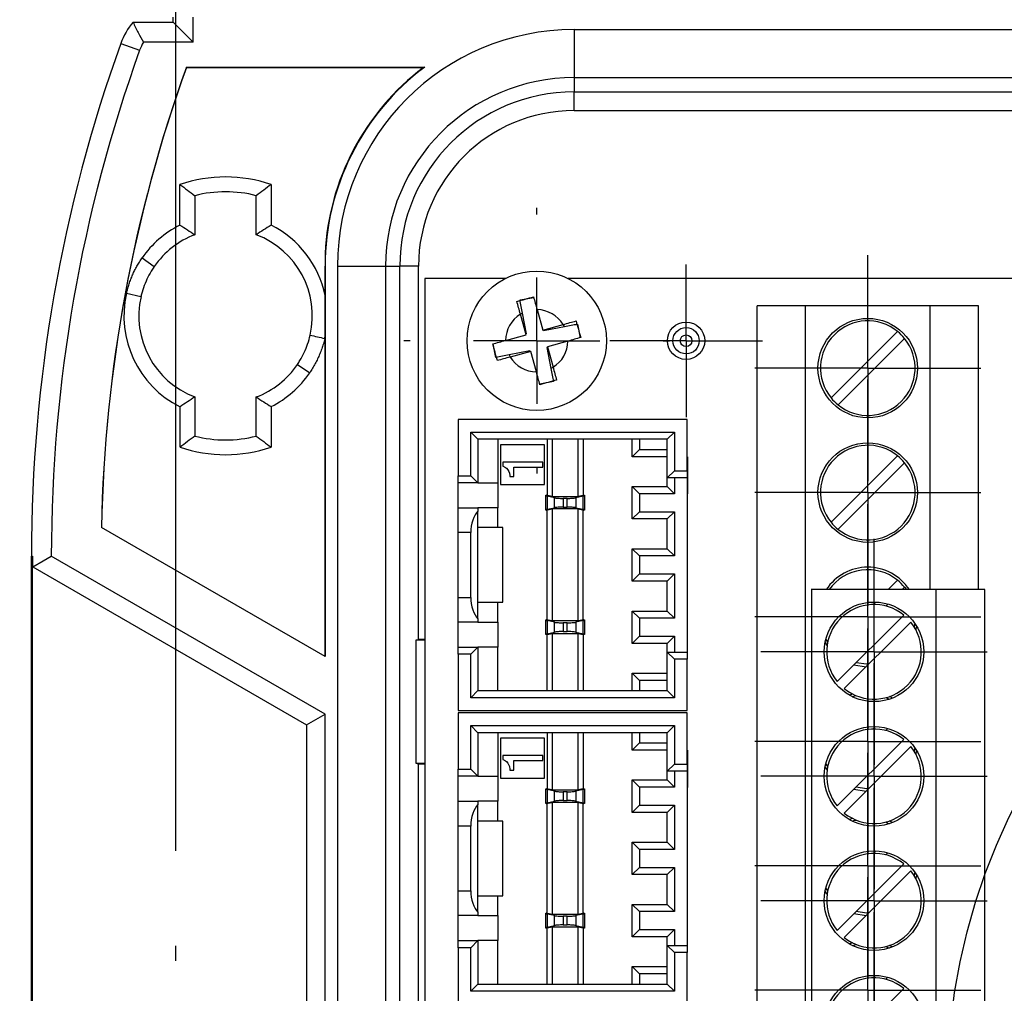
# Model space of a CAD drawing. Header units: millimetres. Extents: x 19 to 819, y 19 to 629.
# Tile 7 of 18: x 123 to 162, y 334 to 373. Entities that reach past the tile are written whole.
import ezdxf

# ---------------------------------------------------------------- set-up
doc = ezdxf.new("R2010")
doc.units = ezdxf.units.MM
doc.header["$LTSCALE"] = 3
doc.linetypes.add('SLD-Center', pattern=[19.05, 15.24, -1.27, 1.27, -1.27])
doc.linetypes.add('SLD-Solid', pattern=[0])
doc.layers.add('CENTER', color=40, linetype='SLD-Center')
doc.layers.add('DIMENSIONS', color=140, linetype='SLD-Solid', lineweight=25)
doc.styles.add('SLDTEXTSTYLE0', font='TXT', dxfattribs={"width": 0.7})
doc.dimstyles.new('SLDDIMSTYLE2', dxfattribs={"dimtxt": 6.474023, "dimasz": 9.906, "dimexe": 0, "dimexo": 0.0625, "dimgap": 1.618506, "dimtad": 0, "dimtih": 1, "dimtoh": 1, "dimdec": 1, "dimrnd": 1e-09, "dimzin": 4, "dimdsep": 46, "dimtxsty": 'SLDTEXTSTYLE0', "dimsah": 1, "dimcen": 0.09, "dimadec": 0, "dimazin": 1, "dimtfac": 1, "dimtdec": 1, "dimtofl": 0, "dimtmove": 0, "dimatfit": 3, "dimfxl": 0, "dimfrac": 2, "dimtolj": 1, "dimtzin": 12, "dimarcsym": 0})
doc.dimstyles.new('SLDDIMSTYLE5', dxfattribs={"dimtxt": 6.474023, "dimasz": 9.906, "dimexe": 0, "dimexo": 0.0625, "dimgap": 1.618506, "dimtad": 0, "dimtih": 1, "dimtoh": 1, "dimdec": 1, "dimrnd": 1e-09, "dimzin": 12, "dimdsep": 46, "dimtxsty": 'SLDTEXTSTYLE0', "dimsah": 1, "dimcen": 0.09, "dimadec": 0, "dimazin": 3, "dimtfac": 1, "dimtdec": 1, "dimtmove": 0, "dimatfit": 0, "dimfxl": 0, "dimfrac": 2, "dimtolj": 1, "dimtzin": 12, "dimarcsym": 0})

# ---------------------------------------------------------------- blocks, each defined once
blk = doc.blocks.new('_D_4')
at = {"layer": 'DIMENSIONS'}
for p, q in [((129.179, 339.989), (129.179, 604.514)), ((227.179, 339.989), (227.179, 604.514)), ((129.179, 594.989), (166.791, 594.989)), ((175.563, 594.989), (173.389, 594.989)), ((173.389, 594.989), (173.389, 584.7)), ((194.801, 594.989), (196.975, 594.989)), ((196.975, 594.989), (196.975, 584.7)), ((227.179, 594.989), (203.573, 594.989)), ((173.389, 584.7), (175.563, 584.7)), ((196.975, 584.7), (194.801, 584.7))]:
    blk.add_line(p, q, dxfattribs=at)
for points in [[(129.179, 594.989), (139.085, 593.465), (139.085, 596.513)], [(227.179, 594.989), (217.273, 596.513), (217.273, 593.465)]]:
    blk.add_solid(points, dxfattribs=at)
at = {"layer": 'DIMENSIONS', "char_height": 6.35, "attachment_point": 1, "style": 'SLDTEXTSTYLE0'}
for s, insert in [('98.0', (175.563, 604.624)), ('3.86', (175.563, 592.886))]:
    blk.add_mtext(s, dxfattribs=dict(at, insert=insert))
blk = doc.blocks.new('_D_7')
at = {"layer": 'DIMENSIONS'}
for p, q in [((167.502, 320.662), (167.502, 578.987)), ((202.857, 320.662), (202.857, 578.987)), ((167.502, 569.462), (148.452, 569.462)), ((175.563, 569.462), (173.389, 569.462)), ((173.389, 569.462), (173.389, 559.173)), ((194.801, 569.462), (196.975, 569.462)), ((196.975, 569.462), (196.975, 559.173)), ((202.857, 569.462), (221.907, 569.462)), ((173.389, 559.173), (175.563, 559.173)), ((196.975, 559.173), (194.801, 559.173))]:
    blk.add_line(p, q, dxfattribs=at)
for points in [[(167.502, 569.462), (157.596, 570.986), (157.596, 567.938)], [(202.857, 569.462), (212.763, 567.938), (212.763, 570.986)]]:
    blk.add_solid(points, dxfattribs=at)
at = {"layer": 'DIMENSIONS', "char_height": 6.35, "attachment_point": 1, "style": 'SLDTEXTSTYLE0'}
for s, insert in [('35.4', (175.563, 579.097)), ('1.39', (175.563, 567.358))]:
    blk.add_mtext(s, dxfattribs=dict(at, insert=insert))
blk = doc.blocks.new('_D_9')
at = {"layer": 'DIMENSIONS'}
for p, q in [((174.369, 416.489), (73.967, 416.489)), ((83.492, 416.489), (83.492, 386.984)), ((73.873, 375.245), (71.699, 375.245)), ((71.699, 375.245), (71.699, 364.956)), ((93.112, 375.245), (95.286, 375.245)), ((95.286, 375.245), (95.286, 364.956)), ((71.699, 364.956), (73.873, 364.956)), ((95.286, 364.956), (93.112, 364.956)), ((83.492, 330.489), (83.492, 363.506)), ((174.369, 330.489), (73.967, 330.489))]:
    blk.add_line(p, q, dxfattribs=at)
for points in [[(83.492, 416.489), (81.968, 406.583), (85.016, 406.583)], [(83.492, 330.489), (85.016, 340.395), (81.968, 340.395)]]:
    blk.add_solid(points, dxfattribs=at)
at = {"layer": 'DIMENSIONS', "char_height": 6.35, "attachment_point": 1, "style": 'SLDTEXTSTYLE0'}
for s, insert in [('86.0', (73.873, 384.88)), ('3.39', (73.873, 373.141))]:
    blk.add_mtext(s, dxfattribs=dict(at, insert=insert))
blk = doc.blocks.new('SW_CENTERMARKSYMBOL_0')
at = {"layer": 'CENTER', "color": 0}
for p, q in [((0, 5.08), (0, 5.34)), ((0, 0), (0, 2.54)), ((-5.08, 0), (-5.34, 0)), ((0, 0), (-2.54, 0)), ((0, 0), (0, -2.54)), ((0, 0), (2.54, 0)), ((5.08, 0), (5.34, 0)), ((0, -5.08), (0, -5.34))]:
    blk.add_line(p, q, dxfattribs=at)
blk = doc.blocks.new('SW_CENTERMARKSYMBOL_5')
at = {"layer": 'CENTER', "color": 0}
for p, q in [((0, 2.54), (0, 4.54)), ((0, 0), (0, 2.54)), ((-2.54, 0), (-4.54, 0)), ((0, 0), (-2.54, 0)), ((0, 0), (0, -2.54)), ((0, 0), (2.54, 0)), ((2.54, 0), (4.54, 0)), ((0, -2.54), (0, -4.54))]:
    blk.add_line(p, q, dxfattribs=at)
blk = doc.blocks.new('SW_CENTERMARKSYMBOL_6')
at = {"layer": 'CENTER', "color": 0}
for p, q in [((0, 2.54), (0, 4.54)), ((0, 0), (0, 2.54)), ((-2.54, 0), (-4.54, 0)), ((0, 0), (-2.54, 0)), ((0, 0), (0, -2.54)), ((0, 0), (2.54, 0)), ((2.54, 0), (4.54, 0)), ((0, -2.54), (0, -4.54))]:
    blk.add_line(p, q, dxfattribs=at)
blk = doc.blocks.new('SW_CENTERMARKSYMBOL_7')
at = {"layer": 'CENTER', "color": 0}
for p, q in [((0, 2.54), (0, 4.54)), ((0, 0), (0, 2.54)), ((-2.54, 0), (-4.54, 0)), ((0, 0), (-2.54, 0)), ((0, 0), (0, -2.54)), ((0, 0), (2.54, 0)), ((2.54, 0), (4.54, 0)), ((0, -2.54), (0, -4.54))]:
    blk.add_line(p, q, dxfattribs=at)
blk = doc.blocks.new('SW_CENTERMARKSYMBOL_8')
at = {"layer": 'CENTER', "color": 0}
for p, q in [((0, 2.54), (0, 4.54)), ((0, 0), (0, 2.54)), ((-2.54, 0), (-4.54, 0)), ((0, 0), (-2.54, 0)), ((0, 0), (0, -2.54)), ((0, 0), (2.54, 0)), ((2.54, 0), (4.54, 0)), ((0, -2.54), (0, -4.54))]:
    blk.add_line(p, q, dxfattribs=at)
blk = doc.blocks.new('SW_CENTERMARKSYMBOL_14')
at = {"layer": 'CENTER', "color": 0}
for p, q in [((0, 5.08), (0, 5.69)), ((0, 0), (0, 2.54)), ((-5.08, 0), (-5.69, 0)), ((0, 0), (-2.54, 0)), ((0, 0), (0, -2.54)), ((0, 0), (2.54, 0)), ((5.08, 0), (5.69, 0)), ((0, -5.08), (0, -5.69))]:
    blk.add_line(p, q, dxfattribs=at)
blk = doc.blocks.new('SW_CENTERMARKSYMBOL_17')
at = {"layer": 'CENTER', "color": 0}
for p, q in [((0, 2.54), (0, 3.069)), ((0, 0), (0, 2.54)), ((-2.54, 0), (-3.069, 0)), ((0, 0), (-2.54, 0)), ((0, 0), (0, -2.54)), ((0, 0), (2.54, 0)), ((2.54, 0), (3.069, 0)), ((0, -2.54), (0, -3.069))]:
    blk.add_line(p, q, dxfattribs=at)
blk = doc.blocks.new('SW_CENTERMARKSYMBOL_29')
at = {"layer": 'CENTER', "color": 0}
for p, q in [((0, 2.54), (0, 4.54)), ((0, 0), (0, 2.54)), ((-2.54, 0), (-4.54, 0)), ((0, 0), (-2.54, 0)), ((0, 0), (0, -2.54)), ((0, 0), (2.54, 0)), ((2.54, 0), (4.54, 0)), ((0, -2.54), (0, -4.54))]:
    blk.add_line(p, q, dxfattribs=at)
blk = doc.blocks.new('SW_CENTERMARKSYMBOL_30')
at = {"layer": 'CENTER', "color": 0}
for p, q in [((0, 2.54), (0, 4.54)), ((0, 0), (0, 2.54)), ((-2.54, 0), (-4.54, 0)), ((0, 0), (-2.54, 0)), ((0, 0), (0, -2.54)), ((0, 0), (2.54, 0)), ((2.54, 0), (4.54, 0)), ((0, -2.54), (0, -4.54))]:
    blk.add_line(p, q, dxfattribs=at)
blk = doc.blocks.new('SW_CENTERMARKSYMBOL_31')
at = {"layer": 'CENTER', "color": 0}
for p, q in [((0, 2.54), (0, 4.54)), ((0, 0), (0, 2.54)), ((-2.54, 0), (-4.54, 0)), ((0, 0), (-2.54, 0)), ((0, 0), (0, -2.54)), ((0, 0), (2.54, 0)), ((2.54, 0), (4.54, 0)), ((0, -2.54), (0, -4.54))]:
    blk.add_line(p, q, dxfattribs=at)
blk = doc.blocks.new('SW_CENTERMARKSYMBOL_32')
at = {"layer": 'CENTER', "color": 0}
for p, q in [((0, 2.54), (0, 4.54)), ((0, 0), (0, 2.54)), ((-2.54, 0), (-4.54, 0)), ((0, 0), (-2.54, 0)), ((0, 0), (0, -2.54)), ((0, 0), (2.54, 0)), ((2.54, 0), (4.54, 0)), ((0, -2.54), (0, -4.54))]:
    blk.add_line(p, q, dxfattribs=at)
blk = doc.blocks.new('SW_CENTERMARKSYMBOL_33')
at = {"layer": 'CENTER', "color": 0}
for p, q in [((0, 2.54), (0, 4.54)), ((0, 0), (0, 2.54)), ((-2.54, 0), (-4.54, 0)), ((0, 0), (-2.54, 0)), ((0, 0), (0, -2.54)), ((0, 0), (2.54, 0)), ((2.54, 0), (4.54, 0)), ((0, -2.54), (0, -4.54))]:
    blk.add_line(p, q, dxfattribs=at)
blk = doc.blocks.new('SW_CENTERMARKSYMBOL_34')
at = {"layer": 'CENTER', "color": 0}
for p, q in [((0, 2.54), (0, 4.54)), ((0, 0), (0, 2.54)), ((-2.54, 0), (-4.54, 0)), ((0, 0), (-2.54, 0)), ((0, 0), (0, -2.54)), ((0, 0), (2.54, 0)), ((2.54, 0), (4.54, 0)), ((0, -2.54), (0, -4.54))]:
    blk.add_line(p, q, dxfattribs=at)

msp = doc.modelspace()

# ---------------------------------------------------------------- linework, layer by layer
for p, q in [((129.076, 373.292), (129.076, 373.489)), ((129.879, 372.489), (129.879, 373.489)), ((127.463, 373.292), (129.076, 373.292)), ((129.076, 373.292), (129.879, 372.489)), ((145.179, 372.994), (211.179, 372.994)), ((145.179, 372.994), (145.179, 371.063)), ((126.972, 372.439), (127.727, 372.167)), ((129.879, 372.489), (127.877, 372.489)), ((129.607, 371.472), (129.609, 371.489)), ((129.607, 371.472), (139.127, 371.472)), ((129.609, 371.489), (139.179, 371.489)), ((145.179, 371.063), (211.179, 371.063)), ((145.179, 371.063), (145.179, 370.489)), ((145.179, 370.489), (211.179, 370.489)), ((145.179, 369.739), (145.179, 370.489)), ((145.179, 369.739), (211.179, 369.739)), ((129.347, 365.138), (129.347, 366.763)), ((133.012, 366.763), (133.012, 365.135)), ((129.944, 366.319), (129.944, 364.748)), ((132.414, 364.751), (132.414, 366.319)), ((132.414, 364.748), (132.414, 364.751)), ((135.175, 364.001), (135.175, 362.314)), ((127.825, 363.817), (128.316, 363.477)), ((135.179, 347.799), (135.179, 363.489)), ((135.674, 363.489), (137.606, 363.489)), ((135.674, 363.489), (135.674, 297.489)), ((137.606, 363.489), (138.179, 363.489)), ((137.606, 363.489), (137.606, 297.489)), ((138.179, 297.489), (138.179, 363.489)), ((138.93, 363.489), (138.179, 363.489)), ((138.93, 348.489), (138.93, 363.489)), ((142.418, 362.989), (139.179, 362.989)), ((139.179, 362.989), (139.179, 297.989)), ((164.179, 362.989), (144.94, 362.989)), ((127.199, 362.398), (127.781, 362.265)), ((143.008, 362.127), (143.557, 362.234)), ((143.252, 360.732), (143.025, 361.554)), ((143.11, 361.602), (143.029, 361.557)), ((143.272, 360.764), (143.11, 361.602)), ((143.694, 361.739), (143.921, 360.916)), ((152.529, 321.249), (152.529, 361.889)), ((154.479, 361.889), (152.529, 361.889)), ((154.479, 321.249), (154.479, 361.889)), ((159.479, 361.889), (154.479, 361.889)), ((159.479, 350.489), (159.479, 361.889)), ((161.429, 361.889), (159.479, 361.889)), ((161.429, 350.489), (161.429, 361.889)), ((145.317, 361.161), (145.424, 360.611)), ((143.245, 360.759), (143.272, 360.764)), ((143.921, 360.916), (144.744, 361.144)), ((143.949, 360.924), (143.954, 360.896)), ((143.954, 360.896), (144.792, 361.059)), ((144.792, 361.059), (144.747, 361.139)), ((158.174, 360.867), (155.502, 358.195)), ((135.175, 360.664), (135.175, 360.581)), ((135.175, 360.581), (135.175, 347.806)), ((142.041, 359.818), (141.934, 360.368)), ((142.429, 360.504), (143.252, 360.732)), ((144.929, 360.474), (144.106, 360.247)), ((155.785, 357.912), (158.457, 360.584)), ((143.405, 360.082), (142.567, 359.92)), ((143.437, 360.062), (142.614, 359.835)), ((143.41, 360.055), (143.405, 360.082)), ((143.664, 359.239), (143.437, 360.062)), ((144.114, 360.22), (144.086, 360.215)), ((144.086, 360.215), (144.249, 359.377)), ((144.106, 360.247), (144.334, 359.424)), ((142.567, 359.92), (142.611, 359.839)), ((134.066, 359.537), (134.558, 359.203)), ((144.249, 359.377), (144.329, 359.422)), ((144.351, 358.851), (143.801, 358.745)), ((129.941, 358.231), (129.944, 358.23)), ((129.944, 358.23), (129.944, 356.66)), ((132.414, 356.66), (132.414, 358.23)), ((129.349, 356.218), (129.349, 357.84)), ((133.009, 357.843), (133.009, 356.218)), ((149.719, 357.329), (140.519, 357.329)), ((140.519, 357.329), (140.519, 355.068)), ((149.719, 355.268), (149.719, 357.329)), ((141.031, 356.818), (149.208, 356.818)), ((141.031, 356.818), (141.319, 356.529)), ((141.031, 355.068), (141.031, 356.818)), ((149.208, 356.818), (148.919, 356.529)), ((149.208, 356.818), (149.208, 355.268)), ((148.919, 356.529), (141.319, 356.529)), ((141.319, 356.529), (141.319, 354.779)), ((142.119, 356.529), (142.119, 354.779)), ((144.094, 356.529), (144.094, 354.279)), ((144.296, 356.529), (144.296, 354.229)), ((145.342, 354.229), (145.342, 356.529)), ((145.544, 356.529), (145.544, 354.273)), ((147.519, 355.829), (147.519, 356.529)), ((147.808, 356.529), (147.808, 356.118)), ((148.919, 354.979), (148.919, 356.529)), ((143.994, 356.309), (142.219, 356.309)), ((142.219, 356.309), (142.219, 354.709)), ((143.994, 354.709), (143.994, 356.309)), ((147.519, 355.829), (147.808, 356.118)), ((147.808, 356.118), (148.919, 356.118)), ((142.319, 355.609), (142.319, 355.449)), ((143.919, 355.609), (142.319, 355.609)), ((143.919, 355.409), (143.919, 355.609)), ((148.919, 355.829), (147.519, 355.829)), ((149.719, 355.829), (149.739, 355.829)), ((149.739, 355.811), (149.719, 355.811)), ((149.739, 355.829), (149.739, 355.811)), ((149.739, 355.811), (149.739, 355.53)), ((158.174, 355.867), (155.502, 353.195)), ((142.319, 355.449), (142.379, 355.429)), ((142.379, 355.429), (142.459, 355.369)), ((142.459, 355.369), (142.519, 355.309)), ((142.519, 355.309), (142.559, 355.229)), ((142.559, 355.229), (142.579, 355.169)), ((142.759, 355.409), (143.919, 355.409)), ((142.759, 355.029), (142.759, 355.409)), ((149.208, 355.268), (148.919, 354.979)), ((149.208, 355.268), (149.719, 355.268)), ((149.719, 355.53), (149.739, 355.53)), ((149.739, 355.485), (149.719, 355.485)), ((149.719, 355.406), (149.739, 355.406)), ((149.719, 355.342), (149.739, 355.342)), ((149.739, 355.324), (149.719, 355.324)), ((149.719, 355.268), (149.719, 354.979)), ((149.739, 355.53), (149.739, 355.485)), ((149.739, 355.485), (149.739, 355.406)), ((149.739, 355.406), (149.739, 355.342)), ((149.739, 355.342), (149.739, 355.324)), ((149.739, 355.324), (149.739, 355.037)), ((155.785, 352.912), (158.457, 355.584)), ((140.519, 355.068), (141.031, 355.068)), ((140.519, 354.779), (140.519, 355.068)), ((141.031, 355.068), (141.319, 354.779)), ((142.579, 355.169), (142.599, 355.069)), ((142.599, 355.069), (142.599, 355.029)), ((142.599, 355.029), (142.759, 355.029)), ((149.719, 354.979), (148.919, 354.979)), ((148.919, 354.629), (148.919, 354.979)), ((149.208, 354.979), (149.208, 354.341)), ((149.719, 355.037), (149.739, 355.037)), ((149.739, 354.992), (149.719, 354.992)), ((149.719, 354.979), (149.719, 347.979)), ((149.739, 355.037), (149.739, 354.992)), ((149.739, 354.992), (149.739, 354.397)), ((141.319, 354.779), (140.519, 354.779)), ((140.519, 353.779), (140.519, 354.779)), ((141.319, 354.779), (142.119, 354.779)), ((142.119, 354.779), (142.119, 353.779)), ((142.219, 354.709), (143.994, 354.709)), ((147.808, 354.341), (147.519, 354.629)), ((147.519, 354.629), (148.919, 354.629)), ((147.519, 353.329), (147.519, 354.629)), ((149.208, 354.341), (148.919, 354.629)), ((144.044, 354.279), (144.065, 354.279)), ((144.044, 354.268), (144.044, 354.279)), ((144.044, 353.691), (144.044, 354.268)), ((144.296, 354.229), (144.065, 354.279)), ((144.065, 354.279), (144.094, 354.279)), ((144.391, 354.179), (144.098, 354.243)), ((144.098, 354.243), (144.098, 353.716)), ((144.296, 354.229), (145.342, 354.229)), ((144.391, 353.779), (144.391, 354.179)), ((144.901, 354.154), (144.737, 354.154)), ((144.737, 354.154), (144.737, 353.804)), ((144.901, 353.804), (144.901, 354.154)), ((145.541, 354.243), (145.248, 354.179)), ((145.248, 354.179), (145.248, 353.779)), ((145.544, 354.273), (145.342, 354.229)), ((145.541, 353.716), (145.541, 354.243)), ((145.544, 354.279), (145.594, 354.279)), ((145.594, 354.279), (145.594, 354.268)), ((145.594, 354.268), (145.594, 353.691)), ((149.208, 354.341), (147.808, 354.341)), ((147.808, 354.341), (147.808, 353.618)), ((149.719, 354.397), (149.739, 354.397)), ((149.739, 354.334), (149.719, 354.334)), ((149.739, 354.397), (149.739, 354.334)), ((140.519, 353.779), (141.319, 353.779)), ((140.519, 352.779), (140.519, 353.779)), ((141.319, 353.779), (141.319, 353.645)), ((142.119, 353.779), (141.319, 353.779)), ((141.319, 352.979), (141.319, 353.645)), ((142.119, 352.979), (142.119, 353.779)), ((144.044, 353.679), (144.044, 353.691)), ((144.065, 353.679), (144.044, 353.679)), ((144.065, 353.679), (144.296, 353.729)), ((144.065, 353.679), (144.094, 353.679)), ((144.094, 349.279), (144.094, 353.679)), ((144.098, 353.716), (144.391, 353.779)), ((145.342, 353.729), (144.296, 353.729)), ((144.296, 353.729), (144.296, 349.229)), ((144.737, 353.804), (144.901, 353.804)), ((145.248, 353.779), (145.541, 353.716)), ((145.342, 353.729), (145.573, 353.679)), ((145.342, 349.229), (145.342, 353.729)), ((145.544, 349.279), (145.544, 353.679)), ((145.573, 353.679), (145.544, 353.679)), ((145.594, 353.679), (145.573, 353.679)), ((145.594, 353.691), (145.594, 353.679)), ((147.808, 353.618), (147.519, 353.329)), ((148.919, 353.329), (147.519, 353.329)), ((147.808, 353.618), (149.208, 353.618)), ((149.208, 353.618), (148.919, 353.329)), ((148.919, 352.129), (148.919, 353.329)), ((149.208, 353.618), (149.208, 351.841)), ((126.195, 352.991), (126.191, 352.988)), ((135.179, 347.799), (126.191, 352.988)), ((135.175, 347.806), (126.195, 352.991)), ((141.319, 349.979), (141.319, 352.979)), ((142.319, 352.979), (141.319, 352.979)), ((142.319, 349.979), (142.319, 352.979)), ((141.031, 352.779), (140.519, 352.779)), ((140.519, 350.179), (140.519, 352.779)), ((141.031, 350.179), (141.031, 352.779)), ((147.808, 351.841), (147.519, 352.129)), ((147.519, 352.129), (148.919, 352.129)), ((147.519, 350.829), (147.519, 352.129)), ((149.208, 351.841), (148.919, 352.129)), ((123.376, 351.84), (123.429, 351.84)), ((123.376, 309.139), (123.376, 351.84)), ((123.429, 309.139), (123.429, 351.84)), ((135.179, 345.489), (124.179, 351.84)), ((147.808, 351.841), (147.808, 351.118)), ((149.208, 351.841), (147.808, 351.841)), ((123.43, 351.406), (134.429, 345.056)), ((147.808, 351.118), (147.519, 350.829)), ((147.808, 351.118), (149.208, 351.118)), ((149.208, 351.118), (148.919, 350.829)), ((149.208, 351.118), (149.208, 349.341)), ((158.174, 350.867), (157.796, 350.489)), ((148.919, 350.829), (147.519, 350.829)), ((148.919, 349.629), (148.919, 350.829)), ((154.729, 350.489), (154.698, 350.489)), ((154.729, 309.849), (154.729, 350.489)), ((159.729, 350.489), (154.729, 350.489)), ((158.362, 350.489), (158.457, 350.584)), ((158.457, 350.584), (158.528, 350.489)), ((159.729, 309.849), (159.729, 350.489)), ((161.679, 350.489), (159.729, 350.489)), ((161.679, 311.039), (161.679, 350.489)), ((140.519, 350.179), (141.031, 350.179)), ((140.519, 349.179), (140.519, 350.179)), ((141.319, 349.313), (141.319, 349.979)), ((141.319, 349.979), (142.319, 349.979)), ((142.119, 349.179), (142.119, 349.979)), ((157.295, 349.988), (157.196, 349.889)), ((157.702, 349.83), (157.784, 349.911)), ((141.319, 349.313), (141.319, 349.179)), ((144.044, 349.268), (144.044, 349.279)), ((144.044, 349.279), (144.065, 349.279)), ((144.296, 349.229), (144.065, 349.279)), ((144.065, 349.279), (144.094, 349.279)), ((145.573, 349.279), (145.342, 349.229)), ((145.544, 349.279), (145.573, 349.279)), ((145.573, 349.279), (145.594, 349.279)), ((145.594, 349.279), (145.594, 349.268)), ((147.519, 348.329), (147.519, 349.629)), ((147.808, 349.341), (147.519, 349.629)), ((147.519, 349.629), (148.919, 349.629)), ((147.808, 349.341), (147.808, 348.618)), ((149.208, 349.341), (147.808, 349.341)), ((149.208, 349.341), (148.919, 349.629)), ((158.424, 349.467), (155.752, 346.795)), ((141.319, 349.179), (140.519, 349.179)), ((140.519, 348.179), (140.519, 349.179)), ((141.319, 349.179), (142.119, 349.179)), ((142.119, 349.179), (142.119, 348.179)), ((144.044, 348.691), (144.044, 349.268)), ((144.391, 349.179), (144.098, 349.243)), ((144.098, 349.243), (144.098, 348.716)), ((145.342, 349.229), (144.296, 349.229)), ((144.391, 348.779), (144.391, 349.179)), ((144.737, 349.154), (144.737, 348.804)), ((144.901, 349.154), (144.737, 349.154)), ((144.901, 348.804), (144.901, 349.154)), ((145.541, 349.243), (145.248, 349.179)), ((145.248, 349.179), (145.248, 348.779)), ((145.541, 348.716), (145.541, 349.243)), ((145.594, 349.268), (145.594, 348.691)), ((156.035, 346.512), (158.707, 349.184)), ((158.863, 349.143), (158.839, 348.999)), ((138.816, 348.461), (138.93, 348.489)), ((139.179, 348.489), (138.93, 348.489)), ((144.044, 348.679), (144.044, 348.691)), ((144.094, 348.679), (144.044, 348.679)), ((144.094, 348.686), (144.296, 348.729)), ((144.094, 346.429), (144.094, 348.686)), ((144.098, 348.716), (144.391, 348.779)), ((144.296, 348.729), (145.342, 348.729)), ((144.296, 348.729), (144.296, 346.429)), ((144.737, 348.804), (144.901, 348.804)), ((145.248, 348.779), (145.541, 348.716)), ((145.342, 348.729), (145.544, 348.686)), ((145.342, 346.429), (145.342, 348.729)), ((145.544, 348.686), (145.544, 346.429)), ((145.594, 348.679), (145.544, 348.679)), ((145.594, 348.691), (145.594, 348.679)), ((147.808, 348.618), (147.519, 348.329)), ((147.808, 348.618), (149.208, 348.618)), ((149.208, 348.618), (148.919, 348.329)), ((149.208, 348.618), (149.208, 347.979)), ((155.37, 348.38), (155.297, 348.506)), ((138.816, 348.461), (138.816, 343.518)), ((139.179, 348.461), (138.816, 348.461)), ((140.519, 348.179), (141.319, 348.179)), ((140.519, 347.891), (140.519, 348.179)), ((141.319, 348.179), (141.031, 347.891)), ((141.319, 348.179), (141.319, 346.429)), ((142.119, 348.179), (141.319, 348.179)), ((142.119, 346.429), (142.119, 348.179)), ((148.919, 348.329), (147.519, 348.329)), ((148.919, 347.979), (148.919, 348.329)), ((135.179, 347.799), (135.175, 347.806)), ((141.031, 347.891), (140.519, 347.891)), ((140.519, 347.891), (140.519, 345.629)), ((141.031, 346.141), (141.031, 347.891)), ((148.919, 347.979), (149.208, 347.691)), ((148.919, 347.979), (149.719, 347.979)), ((148.919, 346.429), (148.919, 347.979)), ((149.719, 347.979), (149.719, 347.691)), ((149.208, 347.691), (149.208, 346.141)), ((149.719, 347.691), (149.208, 347.691)), ((149.719, 345.629), (149.719, 347.691)), ((156.425, 347.468), (156.913, 347.39)), ((147.519, 346.429), (147.519, 347.129)), ((147.519, 347.129), (147.808, 346.841)), ((147.519, 347.129), (148.919, 347.129)), ((147.808, 346.841), (147.808, 346.429)), ((148.919, 346.841), (147.808, 346.841)), ((141.319, 346.429), (141.031, 346.141)), ((149.208, 346.141), (141.031, 346.141)), ((141.319, 346.429), (148.919, 346.429)), ((148.919, 346.429), (149.208, 346.141)), ((156.37, 346.294), (156.243, 346.249)), ((157.698, 346.148), (157.838, 346.084)), ((134.429, 345.056), (135.179, 345.489)), ((135.179, 315.489), (135.179, 345.489)), ((140.519, 345.629), (149.719, 345.629)), ((149.719, 345.539), (140.519, 345.539)), ((140.519, 345.539), (140.519, 343.278)), ((149.719, 343.478), (149.719, 345.539)), ((134.429, 345.056), (134.429, 315.923)), ((141.031, 345.028), (149.208, 345.028)), ((141.031, 343.278), (141.031, 345.028)), ((141.031, 345.028), (141.319, 344.739)), ((149.208, 345.028), (148.919, 344.739)), ((149.208, 345.028), (149.208, 343.478)), ((157.295, 344.988), (157.196, 344.889)), ((148.919, 344.739), (141.319, 344.739)), ((141.319, 344.739), (141.319, 342.989)), ((142.119, 344.739), (142.119, 342.989)), ((144.094, 344.739), (144.094, 342.489)), ((144.296, 344.739), (144.296, 342.439)), ((145.342, 342.439), (145.342, 344.739)), ((145.544, 344.739), (145.544, 342.483)), ((147.519, 344.039), (147.519, 344.739)), ((147.808, 344.739), (147.808, 344.328)), ((148.919, 343.189), (148.919, 344.739)), ((157.702, 344.83), (157.784, 344.911)), ((143.994, 344.519), (142.219, 344.519)), ((142.219, 344.519), (142.219, 342.919)), ((143.994, 342.919), (143.994, 344.519)), ((147.519, 344.039), (147.808, 344.328)), ((147.808, 344.328), (148.919, 344.328)), ((158.424, 344.467), (155.752, 341.795)), ((156.035, 341.512), (158.707, 344.184)), ((158.863, 344.143), (158.839, 343.999)), ((142.319, 343.819), (142.319, 343.659)), ((143.919, 343.819), (142.319, 343.819)), ((143.919, 343.619), (143.919, 343.819)), ((148.919, 344.039), (147.519, 344.039)), ((149.719, 344.039), (149.739, 344.039)), ((149.739, 344.021), (149.719, 344.021)), ((149.739, 344.039), (149.739, 344.021)), ((149.739, 344.021), (149.739, 343.74)), ((138.816, 343.518), (138.93, 343.489)), ((138.816, 343.518), (139.179, 343.518)), ((138.93, 332.989), (138.93, 343.489)), ((138.93, 343.489), (139.179, 343.489)), ((142.319, 343.659), (142.379, 343.639)), ((142.379, 343.639), (142.459, 343.579)), ((142.459, 343.579), (142.519, 343.519)), ((142.519, 343.519), (142.559, 343.439)), ((142.559, 343.439), (142.579, 343.379)), ((142.579, 343.379), (142.599, 343.279)), ((142.759, 343.619), (143.919, 343.619)), ((142.759, 343.239), (142.759, 343.619)), ((149.208, 343.478), (148.919, 343.189)), ((149.208, 343.478), (149.719, 343.478)), ((149.719, 343.74), (149.739, 343.74)), ((149.739, 343.695), (149.719, 343.695)), ((149.719, 343.616), (149.739, 343.616)), ((149.719, 343.552), (149.739, 343.552)), ((149.739, 343.534), (149.719, 343.534)), ((149.719, 343.478), (149.719, 343.189)), ((149.739, 343.74), (149.739, 343.695)), ((149.739, 343.695), (149.739, 343.616)), ((149.739, 343.616), (149.739, 343.552)), ((149.739, 343.552), (149.739, 343.534)), ((149.739, 343.534), (149.739, 343.247)), ((155.37, 343.38), (155.297, 343.506)), ((140.519, 343.278), (141.031, 343.278)), ((140.519, 342.989), (140.519, 343.278)), ((141.319, 342.989), (140.519, 342.989)), ((140.519, 341.989), (140.519, 342.989)), ((141.031, 343.278), (141.319, 342.989)), ((141.319, 342.989), (142.119, 342.989)), ((142.119, 342.989), (142.119, 341.989)), ((142.599, 343.279), (142.599, 343.239)), ((142.599, 343.239), (142.759, 343.239)), ((149.719, 343.189), (148.919, 343.189)), ((148.919, 342.839), (148.919, 343.189)), ((149.208, 343.189), (149.208, 342.551)), ((149.719, 343.247), (149.739, 343.247)), ((149.739, 343.202), (149.719, 343.202)), ((149.719, 343.189), (149.719, 336.189)), ((149.739, 343.247), (149.739, 343.202)), ((149.739, 343.202), (149.739, 342.607)), ((142.219, 342.919), (143.994, 342.919)), ((147.808, 342.551), (147.519, 342.839)), ((147.519, 342.839), (148.919, 342.839)), ((147.519, 341.539), (147.519, 342.839)), ((149.208, 342.551), (148.919, 342.839)), ((149.719, 342.607), (149.739, 342.607)), ((149.739, 342.607), (149.739, 342.544)), ((144.044, 342.489), (144.065, 342.489)), ((144.044, 342.478), (144.044, 342.489)), ((144.044, 341.901), (144.044, 342.478)), ((144.296, 342.439), (144.065, 342.489)), ((144.065, 342.489), (144.094, 342.489)), ((144.391, 342.389), (144.098, 342.453)), ((144.098, 342.453), (144.098, 341.926)), ((144.296, 342.439), (145.342, 342.439)), ((144.391, 341.989), (144.391, 342.389)), ((144.901, 342.364), (144.737, 342.364)), ((144.737, 342.364), (144.737, 342.014)), ((144.901, 342.014), (144.901, 342.364)), ((145.541, 342.453), (145.248, 342.389)), ((145.248, 342.389), (145.248, 341.989)), ((145.544, 342.483), (145.342, 342.439)), ((145.541, 341.926), (145.541, 342.453)), ((145.544, 342.489), (145.594, 342.489)), ((145.594, 342.489), (145.594, 342.478)), ((145.594, 342.478), (145.594, 341.901)), ((149.208, 342.551), (147.808, 342.551)), ((147.808, 342.551), (147.808, 341.828)), ((149.739, 342.544), (149.719, 342.544)), ((156.425, 342.468), (156.913, 342.39)), ((140.519, 341.989), (141.319, 341.989)), ((140.519, 340.989), (140.519, 341.989)), ((141.319, 341.989), (141.319, 341.855)), ((142.119, 341.989), (141.319, 341.989)), ((141.319, 341.189), (141.319, 341.855)), ((142.119, 341.189), (142.119, 341.989)), ((144.044, 341.889), (144.044, 341.901)), ((144.065, 341.889), (144.044, 341.889)), ((144.065, 341.889), (144.296, 341.939)), ((144.065, 341.889), (144.094, 341.889)), ((144.094, 337.489), (144.094, 341.889)), ((144.098, 341.926), (144.391, 341.989)), ((145.342, 341.939), (144.296, 341.939)), ((144.296, 341.939), (144.296, 337.439)), ((144.737, 342.014), (144.901, 342.014)), ((145.248, 341.989), (145.541, 341.926)), ((145.342, 341.939), (145.573, 341.889)), ((145.342, 337.439), (145.342, 341.939)), ((145.544, 337.489), (145.544, 341.889)), ((145.573, 341.889), (145.544, 341.889)), ((145.594, 341.889), (145.573, 341.889)), ((145.594, 341.901), (145.594, 341.889)), ((147.808, 341.828), (147.519, 341.539)), ((147.808, 341.828), (149.208, 341.828)), ((149.208, 341.828), (148.919, 341.539)), ((149.208, 341.828), (149.208, 340.051)), ((148.919, 341.539), (147.519, 341.539)), ((148.919, 340.339), (148.919, 341.539)), ((141.031, 340.989), (140.519, 340.989)), ((140.519, 338.389), (140.519, 340.989)), ((141.031, 338.389), (141.031, 340.989)), ((141.319, 338.189), (141.319, 341.189)), ((142.319, 341.189), (141.319, 341.189)), ((142.319, 338.189), (142.319, 341.189)), ((156.37, 341.294), (156.243, 341.249)), ((157.698, 341.148), (157.838, 341.084)), ((147.808, 340.051), (147.519, 340.339)), ((147.519, 340.339), (148.919, 340.339)), ((147.519, 339.039), (147.519, 340.339)), ((149.208, 340.051), (148.919, 340.339)), ((147.808, 340.051), (147.808, 339.328)), ((149.208, 340.051), (147.808, 340.051)), ((157.295, 339.988), (157.196, 339.889)), ((157.702, 339.83), (157.784, 339.911)), ((158.424, 339.467), (155.752, 336.795)), ((147.808, 339.328), (147.519, 339.039)), ((148.919, 339.039), (147.519, 339.039)), ((147.808, 339.328), (149.208, 339.328)), ((149.208, 339.328), (148.919, 339.039)), ((148.919, 337.839), (148.919, 339.039)), ((149.208, 339.328), (149.208, 337.551)), ((156.035, 336.512), (158.707, 339.184)), ((158.863, 339.143), (158.839, 338.999)), ((140.519, 338.389), (141.031, 338.389)), ((140.519, 337.389), (140.519, 338.389)), ((155.37, 338.38), (155.297, 338.506)), ((141.319, 337.523), (141.319, 338.189)), ((141.319, 338.189), (142.319, 338.189)), ((142.119, 337.389), (142.119, 338.189)), ((147.808, 337.551), (147.519, 337.839)), ((147.519, 337.839), (148.919, 337.839)), ((147.519, 336.539), (147.519, 337.839)), ((149.208, 337.551), (148.919, 337.839)), ((141.319, 337.523), (141.319, 337.389)), ((144.044, 337.478), (144.044, 337.489)), ((144.044, 337.489), (144.065, 337.489)), ((144.044, 336.901), (144.044, 337.478)), ((144.296, 337.439), (144.065, 337.489)), ((144.065, 337.489), (144.094, 337.489)), ((144.391, 337.389), (144.098, 337.453)), ((144.098, 337.453), (144.098, 336.926)), ((145.342, 337.439), (144.296, 337.439)), ((145.541, 337.453), (145.248, 337.389)), ((145.573, 337.489), (145.342, 337.439)), ((145.541, 336.926), (145.541, 337.453)), ((145.544, 337.489), (145.573, 337.489)), ((145.573, 337.489), (145.594, 337.489)), ((145.594, 337.489), (145.594, 337.478)), ((145.594, 337.478), (145.594, 336.901)), ((147.808, 337.551), (147.808, 336.828)), ((149.208, 337.551), (147.808, 337.551)), ((156.425, 337.468), (156.913, 337.39)), ((141.319, 337.389), (140.519, 337.389)), ((140.519, 336.389), (140.519, 337.389)), ((141.319, 337.389), (142.119, 337.389)), ((142.119, 337.389), (142.119, 336.389)), ((144.391, 336.989), (144.391, 337.389)), ((144.901, 337.364), (144.737, 337.364)), ((144.737, 337.364), (144.737, 337.014)), ((144.901, 337.014), (144.901, 337.364)), ((145.248, 337.389), (145.248, 336.989)), ((144.044, 336.889), (144.044, 336.901)), ((144.094, 336.889), (144.044, 336.889)), ((144.094, 336.896), (144.296, 336.939)), ((144.094, 334.639), (144.094, 336.896)), ((144.098, 336.926), (144.391, 336.989)), ((144.296, 336.939), (145.342, 336.939)), ((144.296, 336.939), (144.296, 334.639)), ((144.737, 337.014), (144.901, 337.014)), ((145.248, 336.989), (145.541, 336.926)), ((145.342, 336.939), (145.544, 336.896)), ((145.342, 334.639), (145.342, 336.939)), ((145.544, 336.896), (145.544, 334.639)), ((145.594, 336.889), (145.544, 336.889)), ((145.594, 336.901), (145.594, 336.889)), ((147.808, 336.828), (147.519, 336.539)), ((147.808, 336.828), (149.208, 336.828)), ((149.208, 336.828), (148.919, 336.539)), ((149.208, 336.828), (149.208, 336.189)), ((140.519, 336.389), (141.319, 336.389)), ((140.519, 336.101), (140.519, 336.389)), ((141.319, 336.389), (141.031, 336.101)), ((141.319, 336.389), (141.319, 334.639)), ((142.119, 336.389), (141.319, 336.389)), ((142.119, 334.639), (142.119, 336.389)), ((148.919, 336.539), (147.519, 336.539)), ((148.919, 336.189), (148.919, 336.539)), ((156.37, 336.294), (156.243, 336.249)), ((141.031, 336.101), (140.519, 336.101)), ((140.519, 336.101), (140.519, 333.839)), ((141.031, 334.351), (141.031, 336.101)), ((148.919, 334.639), (148.919, 336.189)), ((148.919, 336.189), (149.208, 335.901)), ((148.919, 336.189), (149.719, 336.189)), ((149.208, 335.901), (149.208, 334.351)), ((149.719, 335.901), (149.208, 335.901)), ((149.719, 336.189), (149.719, 335.901)), ((149.719, 333.839), (149.719, 335.901)), ((157.698, 336.148), (157.838, 336.084)), ((147.519, 335.339), (147.808, 335.051)), ((147.519, 335.339), (148.919, 335.339)), ((147.519, 334.639), (147.519, 335.339)), ((148.919, 335.051), (147.808, 335.051)), ((147.808, 335.051), (147.808, 334.639)), ((157.295, 334.988), (157.196, 334.889)), ((157.702, 334.83), (157.784, 334.911)), ((141.319, 334.639), (141.031, 334.351)), ((149.208, 334.351), (141.031, 334.351)), ((141.319, 334.639), (148.919, 334.639)), ((148.919, 334.639), (149.208, 334.351)), ((158.424, 334.467), (155.752, 331.795))]:
    msp.add_line(p, q)
at = {"flags": 128}
for points in [[(123.43, 351.406), (123.849, 351.649), (124.179, 351.84)], [(158.911, 348.873), (158.918, 348.898), (158.944, 349.018)], [(155.264, 348.361), (155.305, 348.295), (155.345, 348.236)], [(157.012, 347.49), (156.925, 347.49), (156.506, 347.549)], [(156.363, 346.187), (156.423, 346.206), (156.51, 346.231)], [(157.965, 346.13), (157.931, 346.148), (157.845, 346.192)], [(158.911, 343.873), (158.918, 343.898), (158.944, 344.018)], [(155.264, 343.361), (155.305, 343.295), (155.345, 343.236)], [(157.012, 342.49), (156.925, 342.49), (156.506, 342.549)], [(156.363, 341.187), (156.423, 341.206), (156.51, 341.231)], [(157.965, 341.13), (157.931, 341.148), (157.845, 341.192)], [(158.911, 338.873), (158.918, 338.898), (158.944, 339.018)], [(155.264, 338.361), (155.305, 338.295), (155.345, 338.236)], [(157.012, 337.49), (156.925, 337.49), (156.506, 337.549)], [(156.363, 336.187), (156.423, 336.206), (156.51, 336.231)], [(157.965, 336.13), (157.931, 336.148), (157.845, 336.192)]]:
    msp.add_lwpolyline(points, dxfattribs=at)
for centre, radius in [((143.679, 360.489), 2.8), ((149.679, 360.489), 0.75), ((156.979, 359.389), 2), ((149.679, 360.489), 0.529), ((149.679, 360.489), 0.234), ((156.979, 354.389), 2), ((157.229, 347.989), 2), ((157.229, 342.989), 2), ((157.229, 337.989), 2), ((157.229, 332.989), 2)]:
    msp.add_circle(centre, radius)
for centre, radius, start, end in [((129.609, 371.489), 2.803, 139.9668, 160.1975), ((145.179, 363.489), 9.505, 90, 180), ((184.179, 351.84), 60.803, 160.19754, 180), ((129.609, 371.489), 2, 150, 160.1975), ((184.179, 351.84), 60, 160.19754, 180), ((184.179, 351.84), 58, 160.19754, 178.86573), ((184.179, 351.84), 57.996, 160.21431, 178.86318), ((145.179, 363.489), 10.017, 127.1684, 177.0704), ((145.179, 363.489), 10, 126.8699, 180), ((145.179, 363.489), 7.573, 90, 180), ((145.179, 363.489), 7, 90, 180), ((145.179, 363.489), 6.249, 90, 180), ((131.179, 361.489), 5.583, 70.8366, 109.1634), ((131.179, 361.489), 4.985, 75.6546, 104.3454), ((131.179, 361.489), 4.083, 116.6714, 145.2335), ((131.179, 361.489), 4.08, 11.668, 63.3102), ((131.179, 361.489), 3.485, 110.7569, 145.2336), ((131.179, 361.489), 3.485, 347.1429, 69.2429), ((131.179, 361.489), 4.083, 167.1429, 243.3694), ((131.179, 361.489), 3.485, 167.1429, 249.1975), ((143.679, 360.489), 1.25, 121.5714, 179.3183), ((143.679, 360.489), 1.25, 31.5714, 89.3183), ((156.979, 359.389), 1.9, 51.0423, 218.9577), ((156.979, 359.389), 1.9, 38.9577, 51.0423), ((131.179, 361.489), 4.08, 347.1709, 348.332), ((143.679, 360.489), 1.25, 301.5714, 359.3183), ((156.979, 359.389), 1.9, 231.0423, 38.9577), ((143.679, 360.489), 1.25, 211.5714, 269.3183), ((131.179, 361.489), 3.485, 290.7571, 325.9218), ((131.179, 361.489), 4.08, 296.6489, 325.9216), ((156.979, 359.389), 1.9, 218.9577, 231.0423), ((131.179, 361.489), 4.985, 255.6545, 284.3455), ((131.179, 361.489), 5.58, 250.8556, 289.1444), ((156.979, 354.389), 1.9, 51.0423, 218.9577), ((156.979, 354.389), 1.9, 38.9577, 51.0423), ((156.979, 354.389), 1.9, 231.0423, 38.9577), ((156.979, 354.389), 1.9, 218.9577, 231.0423), ((184.179, 351.84), 60.751, 180, 180.40955), ((156.979, 349.389), 2, 33.367, 146.633), ((156.979, 349.389), 1.9, 51.0423, 144.6234), ((156.979, 349.389), 1.9, 38.9577, 51.0423), ((157.229, 347.989), 1.9, 51.0423, 218.9577), ((157.229, 347.989), 1.9, 231.0423, 38.9577), ((157.229, 342.989), 1.9, 51.0423, 218.9577), ((157.229, 342.989), 1.9, 231.0423, 38.9577), ((157.229, 337.989), 1.9, 51.0423, 218.9577), ((157.229, 337.989), 1.9, 231.0423, 38.9577), ((157.229, 332.989), 1.9, 51.0423, 218.9577)]:
    msp.add_arc(centre, radius, start, end)
for points, knots in [([(127.463, 373.292), (127.53, 373.151), (127.657, 372.884), (127.806, 372.616), (127.877, 372.489)], [0, 0, 0, 0, 0.526691, 1, 1, 1, 1]), ([(135.175, 364.001), (135.175, 363.983), (135.176, 363.948), (135.177, 363.891), (135.177, 363.835), (135.178, 363.778), (135.178, 363.722), (135.179, 363.666), (135.179, 363.609), (135.179, 363.551), (135.179, 363.509), (135.179, 363.489)], [0, 0, 0, 0, 0.186344, 0.352355, 0.498268, 0.624431, 0.731389, 0.820036, 0.891957, 0.950116, 1, 1, 1, 1]), ([(127.199, 362.398), (127.215, 362.462), (127.246, 362.589), (127.303, 362.776), (127.369, 362.959), (127.443, 363.139), (127.525, 363.315), (127.617, 363.486), (127.716, 363.655), (127.789, 363.763), (127.825, 363.817)], [0, 0, 0, 0, 0.126158, 0.251419, 0.376064, 0.500376, 0.62464, 0.749143, 0.874169, 1, 1, 1, 1]), ([(128.316, 363.477), (128.308, 363.466), (128.301, 363.454), (128.258, 363.392), (128.225, 363.339), (128.129, 363.181), (128.072, 363.072), (127.917, 362.739), (127.837, 362.507), (127.781, 362.265)], [0, 0, 0, 0, 0.000040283, 0.000040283, 0.000224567, 0.000224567, 0.000593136, 0.000593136, 0.001330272, 0.001330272, 0.001330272, 0.001330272]), ([(135.175, 362.314), (135.175, 362.246), (135.175, 362.108), (135.175, 361.902), (135.174, 361.696), (135.174, 361.422), (135.175, 361.076), (135.175, 360.803), (135.175, 360.664)], [0, 0, 0, 0, 0.126731, 0.251883, 0.37577, 0.498712, 0.746644, 1, 1, 1, 1]), ([(134.066, 359.537), (134.066, 359.537), (134.066, 359.537), (134.101, 359.588), (134.134, 359.64), (134.229, 359.799), (134.287, 359.907), (134.442, 360.24), (134.522, 360.471), (134.577, 360.714)], [0, 0, 0, 0, 0.000000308, 0.000000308, 0.000184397, 0.000184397, 0.000552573, 0.000552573, 0.001288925, 0.001288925, 0.001288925, 0.001288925]), ([(135.166, 360.581), (135.147, 360.51), (135.11, 360.369), (135.042, 360.161), (134.965, 359.958), (134.878, 359.761), (134.781, 359.57), (134.676, 359.383), (134.598, 359.263), (134.558, 359.203)], [0, 0, 0, 0, 0.145815, 0.290053, 0.433061, 0.575195, 0.716819, 0.858298, 1, 1, 1, 1]), ([(144.391, 354.179), (144.424, 354.172), (144.475, 354.166), (144.599, 354.157), (144.67, 354.154), (144.737, 354.154)], [0, 0, 0, 0, 0.5, 0.5, 1, 1, 1, 1]), ([(144.901, 354.154), (144.968, 354.154), (145.039, 354.157), (145.163, 354.166), (145.214, 354.172), (145.248, 354.179)], [0, 0, 0, 0, 0.5, 0.5, 1, 1, 1, 1]), ([(141.319, 353.645), (141.236, 353.562), (141.159, 353.434), (141.056, 353.125), (141.031, 352.946), (141.031, 352.779)], [0, 0, 0, 0, 0.5, 0.5, 1, 1, 1, 1]), ([(144.737, 353.804), (144.67, 353.804), (144.599, 353.802), (144.475, 353.793), (144.424, 353.787), (144.391, 353.779)], [0, 0, 0, 0, 0.5, 0.5, 1, 1, 1, 1]), ([(145.248, 353.779), (145.214, 353.787), (145.163, 353.793), (145.039, 353.802), (144.968, 353.804), (144.901, 353.804)], [0, 0, 0, 0, 0.5, 0.5, 1, 1, 1, 1]), ([(141.031, 350.179), (141.031, 350.013), (141.056, 349.834), (141.159, 349.525), (141.236, 349.397), (141.319, 349.313)], [0, 0, 0, 0, 0.5, 0.5, 1, 1, 1, 1]), ([(144.391, 349.179), (144.424, 349.172), (144.475, 349.166), (144.599, 349.157), (144.67, 349.154), (144.737, 349.154)], [0, 0, 0, 0, 0.5, 0.5, 1, 1, 1, 1]), ([(144.901, 349.154), (144.968, 349.154), (145.039, 349.157), (145.163, 349.166), (145.214, 349.172), (145.248, 349.179)], [0, 0, 0, 0, 0.5, 0.5, 1, 1, 1, 1]), ([(144.737, 348.804), (144.67, 348.804), (144.599, 348.802), (144.475, 348.793), (144.424, 348.787), (144.391, 348.779)], [0, 0, 0, 0, 0.5, 0.5, 1, 1, 1, 1]), ([(145.248, 348.779), (145.214, 348.787), (145.163, 348.793), (145.039, 348.802), (144.968, 348.804), (144.901, 348.804)], [0, 0, 0, 0, 0.5, 0.5, 1, 1, 1, 1]), ([(144.391, 342.389), (144.424, 342.382), (144.475, 342.376), (144.599, 342.367), (144.67, 342.364), (144.737, 342.364)], [0, 0, 0, 0, 0.5, 0.5, 1, 1, 1, 1]), ([(144.901, 342.364), (144.968, 342.364), (145.039, 342.367), (145.163, 342.376), (145.214, 342.382), (145.248, 342.389)], [0, 0, 0, 0, 0.5, 0.5, 1, 1, 1, 1]), ([(141.319, 341.855), (141.236, 341.772), (141.159, 341.644), (141.056, 341.335), (141.031, 341.156), (141.031, 340.989)], [0, 0, 0, 0, 0.5, 0.5, 1, 1, 1, 1]), ([(144.737, 342.014), (144.67, 342.014), (144.599, 342.012), (144.475, 342.003), (144.424, 341.997), (144.391, 341.989)], [0, 0, 0, 0, 0.5, 0.5, 1, 1, 1, 1]), ([(145.248, 341.989), (145.214, 341.997), (145.163, 342.003), (145.039, 342.012), (144.968, 342.014), (144.901, 342.014)], [0, 0, 0, 0, 0.5, 0.5, 1, 1, 1, 1]), ([(141.031, 338.389), (141.031, 338.223), (141.056, 338.044), (141.159, 337.735), (141.236, 337.607), (141.319, 337.523)], [0, 0, 0, 0, 0.5, 0.5, 1, 1, 1, 1]), ([(144.391, 337.389), (144.424, 337.382), (144.475, 337.376), (144.599, 337.367), (144.67, 337.364), (144.737, 337.364)], [0, 0, 0, 0, 0.5, 0.5, 1, 1, 1, 1]), ([(144.901, 337.364), (144.968, 337.364), (145.039, 337.367), (145.163, 337.376), (145.214, 337.382), (145.248, 337.389)], [0, 0, 0, 0, 0.5, 0.5, 1, 1, 1, 1]), ([(144.737, 337.014), (144.67, 337.014), (144.599, 337.012), (144.475, 337.003), (144.424, 336.997), (144.391, 336.989)], [0, 0, 0, 0, 0.5, 0.5, 1, 1, 1, 1]), ([(145.248, 336.989), (145.214, 336.997), (145.163, 337.003), (145.039, 337.012), (144.968, 337.014), (144.901, 337.014)], [0, 0, 0, 0, 0.5, 0.5, 1, 1, 1, 1])]:
    msp.add_open_spline(points, degree=3, knots=knots)
for points in [[(139.127, 371.472), (139.144, 371.478), (139.162, 371.484), (139.179, 371.489)], [(129.347, 366.763), (129.548, 366.62), (129.747, 366.472), (129.944, 366.319)], [(133.012, 366.763), (132.811, 366.62), (132.612, 366.472), (132.414, 366.319)], [(129.347, 365.138), (129.548, 365.014), (129.747, 364.884), (129.944, 364.748)], [(133.012, 365.135), (132.802, 365.007), (132.602, 364.879), (132.414, 364.751)], [(142.882, 362.07), (143.105, 362.132), (143.328, 362.193), (143.552, 362.255)], [(143.025, 361.554), (142.975, 361.733), (142.927, 361.906), (142.882, 362.07)], [(143.11, 361.602), (143.074, 361.783), (143.04, 361.961), (143.008, 362.127)], [(143.552, 362.255), (143.597, 362.091), (143.645, 361.917), (143.694, 361.739)], [(144.744, 361.144), (144.922, 361.193), (145.096, 361.241), (145.26, 361.286)], [(144.792, 361.059), (144.973, 361.094), (145.15, 361.129), (145.317, 361.161)], [(145.26, 361.286), (145.322, 361.063), (145.383, 360.84), (145.445, 360.617)], [(134.577, 360.714), (134.772, 360.67), (134.967, 360.626), (135.162, 360.582)], [(141.913, 360.362), (142.077, 360.407), (142.251, 360.455), (142.429, 360.504)], [(142.098, 359.692), (142.037, 359.915), (141.975, 360.139), (141.913, 360.362)], [(145.445, 360.617), (145.281, 360.572), (145.107, 360.524), (144.929, 360.474)], [(142.567, 359.92), (142.385, 359.884), (142.208, 359.85), (142.041, 359.818)], [(142.614, 359.835), (142.436, 359.786), (142.262, 359.738), (142.098, 359.692)], [(143.807, 358.724), (143.762, 358.887), (143.714, 359.061), (143.664, 359.239)], [(144.249, 359.377), (144.284, 359.195), (144.318, 359.018), (144.351, 358.851)], [(144.334, 359.424), (144.383, 359.246), (144.431, 359.072), (144.476, 358.909)], [(144.476, 358.909), (144.253, 358.847), (144.03, 358.785), (143.807, 358.724)], [(129.941, 358.231), (129.746, 358.095), (129.548, 357.965), (129.349, 357.84)], [(132.414, 358.23), (132.611, 358.095), (132.809, 357.966), (133.009, 357.843)], [(129.944, 356.66), (129.748, 356.507), (129.549, 356.36), (129.349, 356.218)], [(132.414, 356.66), (132.611, 356.507), (132.809, 356.36), (133.009, 356.218)], [(144.044, 354.268), (144.044, 354.259), (144.063, 354.25), (144.098, 354.243)], [(145.541, 354.243), (145.575, 354.25), (145.594, 354.259), (145.594, 354.268)], [(144.098, 353.716), (144.063, 353.708), (144.044, 353.7), (144.044, 353.691)], [(145.594, 353.691), (145.594, 353.7), (145.575, 353.708), (145.541, 353.716)], [(144.044, 349.268), (144.044, 349.259), (144.063, 349.25), (144.098, 349.243)], [(145.541, 349.243), (145.575, 349.25), (145.594, 349.259), (145.594, 349.268)], [(144.098, 348.716), (144.063, 348.708), (144.044, 348.7), (144.044, 348.691)], [(145.594, 348.691), (145.594, 348.7), (145.575, 348.708), (145.541, 348.716)], [(144.044, 342.478), (144.044, 342.469), (144.063, 342.46), (144.098, 342.453)], [(145.541, 342.453), (145.575, 342.46), (145.594, 342.469), (145.594, 342.478)], [(144.098, 341.926), (144.063, 341.918), (144.044, 341.91), (144.044, 341.901)], [(145.594, 341.901), (145.594, 341.91), (145.575, 341.918), (145.541, 341.926)], [(144.044, 337.478), (144.044, 337.469), (144.063, 337.46), (144.098, 337.453)], [(145.541, 337.453), (145.575, 337.46), (145.594, 337.469), (145.594, 337.478)], [(144.098, 336.926), (144.063, 336.918), (144.044, 336.91), (144.044, 336.901)], [(145.594, 336.901), (145.594, 336.91), (145.575, 336.918), (145.541, 336.926)]]:
    msp.add_open_spline(points, degree=3)
at = {"layer": 'CENTER', "linetype": 'SLD-Center'}
msp.add_circle((185.179, 330.489), 25, dxfattribs=at)

# ---------------------------------------------------------------- block references
at = {"layer": 'CENTER'}
for name, p in [('SW_CENTERMARKSYMBOL_0', (143.679, 360.489)), ('SW_CENTERMARKSYMBOL_34', (156.979, 359.389)), ('SW_CENTERMARKSYMBOL_17', (149.679, 360.489)), ('SW_CENTERMARKSYMBOL_33', (156.979, 354.389)), ('SW_CENTERMARKSYMBOL_32', (156.979, 349.389)), ('SW_CENTERMARKSYMBOL_8', (157.229, 347.989)), ('SW_CENTERMARKSYMBOL_31', (156.979, 344.389)), ('SW_CENTERMARKSYMBOL_7', (157.229, 342.989)), ('SW_CENTERMARKSYMBOL_30', (156.979, 339.389)), ('SW_CENTERMARKSYMBOL_6', (157.229, 337.989)), ('SW_CENTERMARKSYMBOL_29', (156.979, 334.389)), ('SW_CENTERMARKSYMBOL_5', (157.229, 332.989)), ('SW_CENTERMARKSYMBOL_14', (129.179, 330.489))]:
    msp.add_blockref(name, p, dxfattribs=at)

# ---------------------------------------------------------------- dimensions: what is measured, and where the dimension line sits
at = {"layer": 'DIMENSIONS'}
for base, p1, p2, dimstyle, picture, middle in [((227.179, 594.989), (129.179, 336.179), (227.179, 336.179), 'SLDDIMSTYLE2', '_D_4', (185.182, 594.989)), ((202.857, 569.462), (167.502, 316.852), (202.857, 316.852), 'SLDDIMSTYLE5', '_D_7', (185.182, 569.462))]:
    dim = msp.add_linear_dim(base=base, p1=p1, p2=p2, dimstyle=dimstyle, dxfattribs=at)
    dim.commit()
    dim.dimension.update_dxf_attribs({"geometry": picture, "text_midpoint": middle, "dimtype": 160})
dim = msp.add_linear_dim(base=(83.492, 330.489), p1=(178.179, 416.489), p2=(178.179, 330.489), angle=90, dimstyle='SLDDIMSTYLE2', dxfattribs=at)
dim.commit()
dim.dimension.update_dxf_attribs({"geometry": '_D_9', "text_midpoint": (83.492, 375.245), "dimtype": 160})

doc.saveas('drawing.dxf')
